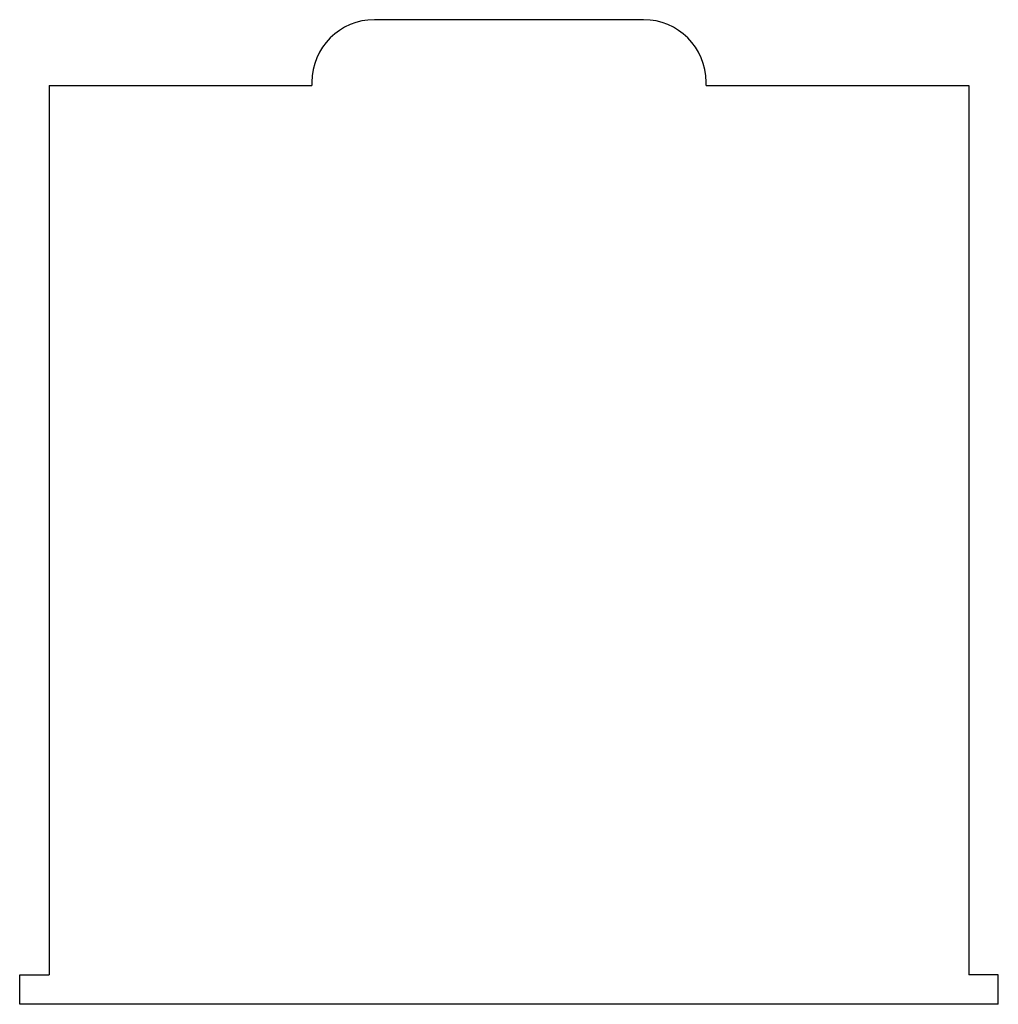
# Model space of a CAD drawing. Extents: x -149 to 149, y -140 to 160.
import ezdxf

# ---------------------------------------------------------------- set-up
doc = ezdxf.new("R2010")
doc.units = 0
doc.header["$MEASUREMENT"] = 0
doc.layers.add('VISIBLE', color=7, linetype='CONTINUOUS')

msp = doc.modelspace()

# ---------------------------------------------------------------- linework, layer by layer
at = {"layer": 'VISIBLE'}
for p, q in [((41, 160, 25), (-41, 160, 25)), ((-60, 141, 25), (-60, 140, 25)), ((60, 140, 25), (60, 141, 25)), ((-140, 140, 25), (-60, 140, 25)), ((-140, 140, 25), (-140, -131, 25)), ((60, 140, 25), (140, 140, 25)), ((140, 140, 25), (140, -131, 25)), ((-149, -131, 25), (-140, -131, 25)), ((-149, -140, 25), (-149, -131, 25)), ((149, -131, 25), (140, -131, 25)), ((149, -140, 25), (149, -131, 25)), ((149, -140, 25), (-149, -140, 25))]:
    msp.add_line(p, q, dxfattribs=at)
for centre, start, end in [((-41, 141, 25), 90, 180), ((41, 141, 25), 0, 90)]:
    msp.add_arc(centre, 19, start, end, dxfattribs=at)

doc.saveas('drawing.dxf')
